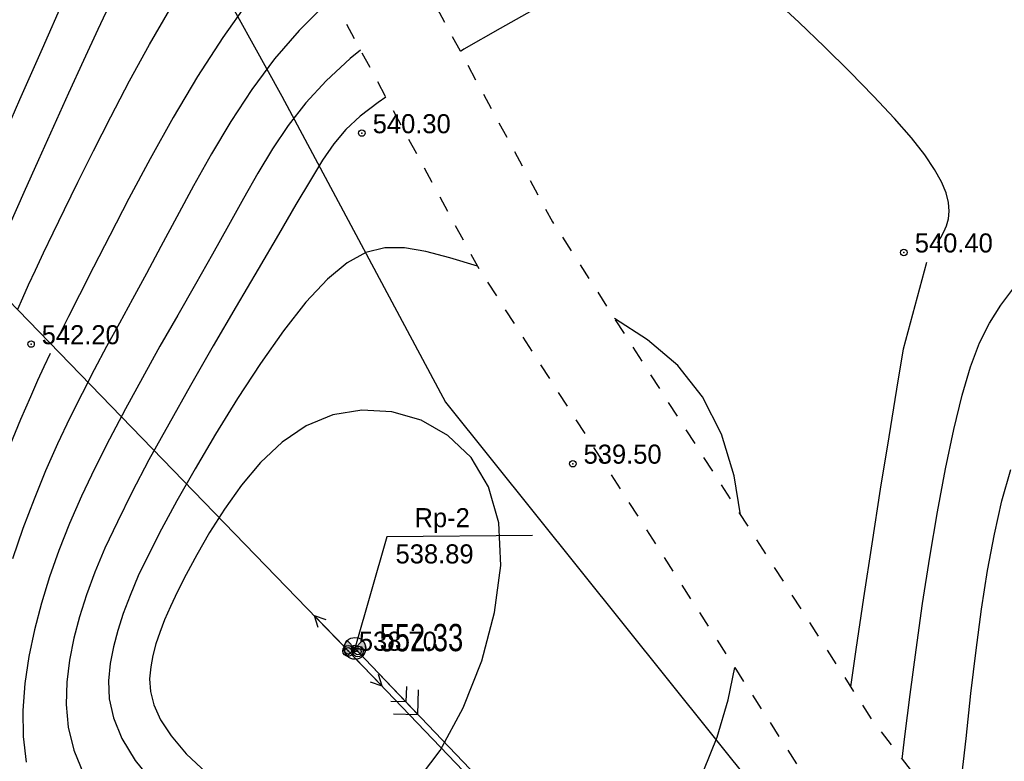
# Model space of a CAD drawing. Extents: x 0 to 363660, y 0 to 4201329.
# Tile 66 of 122: x 360130 to 360175, y 4200564 to 4200598. Entities that reach past the tile are written whole.
import ezdxf

# ---------------------------------------------------------------- set-up
doc = ezdxf.new("R2010")
doc.units = 0
doc.header["$LTSCALE"] = 0.5
doc.header["$MEASUREMENT"] = 0
doc.header["$PDMODE"] = 32
doc.header["$PDSIZE"] = 0.3
doc.linetypes.add('CONTI', pattern=[0])
doc.linetypes.add('Д_ТРОТ_ТРУБА', pattern=[3, 1.5, -1.5])
for name, color, linetype in [('(003) Пункты', 7, 'Continuous'), ('(004) Точки рельефа', 7, 'Continuous'), ('(014) Водопровод', 5, 'ИК_Водопровод -------в--------'), ('(022) Возд. Линии', 7, 'Continuous'), ('(025) Дорога', 7, 'Continuous'), ('GORIZDEFAULT', 32, 'CONTI'), ('PI_OT0', 172, 'CONTI'), ('PI_TT0', 5, 'CONTI'), ('PI_TTDEFAULT', 5, 'CONTI'), ('SIT_L0', 250, 'CONTI')]:
    doc.layers.add(name, color=color, linetype=linetype)
doc.layers.add('(032) Горизонтали утолщенные', color=32, linetype='Continuous', lineweight=30)
doc.layers.add('.', color=7, linetype='Continuous', lineweight=15)
doc.styles.add('D-431', font='d431.ttf')
doc.styles.add('S', font='txtwr', dxfattribs={"oblique": 15})
doc.styles.add('SHRFT', font='TXT', dxfattribs={"width": 0.875})
doc.styles.get("Standard").update_dxf_attribs({"font": 'times.ttf'})
doc.linetypes.add('ИК_Водопровод -------в--------', pattern='A,9,-0.6,["В",Standard,S=1.2,R=0,X=0,Y=-0.6],-1.2', length=10.8)

# ---------------------------------------------------------------- blocks, each defined once
blk = doc.blocks.new('S1')
at = {"layer": '(022) Возд. Линии'}
for p, q in [((-2, 0), (-1.5, 0.25)), ((-2, 0), (-1.5, -0.25)), ((0, 0), (-2, 0))]:
    blk.add_line(p, q, dxfattribs=at)
blk = doc.blocks.new('S2')
at = {"layer": '(022) Возд. Линии'}
for p, q in [((0, 0), (2, 0)), ((2, 0), (1.5, 0.25)), ((2, 0), (1.5, -0.25))]:
    blk.add_line(p, q, dxfattribs=at)
blk = doc.blocks.new('SS')
at = {"layer": '(022) Возд. Линии'}
blk.add_circle((0, 0), 0.25, dxfattribs=at)
blk = doc.blocks.new('I00110')
h = blk.add_hatch(color=7)
edge = h.paths.add_edge_path()
edge.add_line((0, 0), (-0.707, 0.707))
edge.add_arc((0, 0), 1, 135, 225)
edge.add_line((-0.707, -0.707), (0, 0))
edge = h.paths.add_edge_path()
edge.add_line((0, 0), (0.707, -0.707))
edge.add_arc((0, 0), 1, 315, 405)
edge.add_line((0.707, 0.707), (0, 0))
at = {"color": 7}
for points in [[(0, 0), (-0.707, 0.707, 0.414214), (-0.707, -0.707)], [(0, 0), (0.707, -0.707, 0.414214), (0.707, 0.707)]]:
    blk.add_lwpolyline(points, format="xyb", close=True, dxfattribs=at)
blk.add_lwpolyline([(0.015, 0), (0.015, 0)], dxfattribs=at)
blk.add_circle((0, 0), 1)
at = {"color": 4, "linetype": 'Continuous', "style": 'S', "oblique": 15}
blk.add_attdef('G', (1.384, 0.223), '', height=2, dxfattribs=at)
at = {"color": 4, "style": 'S', "oblique": 15}
blk.add_attdef('Z', (1.476, -2.301), '', height=2, dxfattribs=at)
blk = doc.blocks.new('gergrgrre')
at = {"layer": '(014) Водопровод', "flags": 128}
blk.add_lwpolyline([(360036.438, 4200773.015), (360047.098, 4200750.311), (360089.76, 4200681.101), (360107.619, 4200655.796), (360141.826, 4200594.039), (360149.345, 4200579.998), (360206.507, 4200508.61), (360230.262, 4200479.387), (360306.281, 4200388.525), (360409.154, 4200291.553), (360456.114, 4200244.191), (360490.793, 4200199.337)], dxfattribs=at)
at = {"layer": '(025) Дорога', "linetype": 'Д_ТРОТ_ТРУБА', "flags": 128}
for points in [[(360044.195, 4200796.012), (360041.816, 4200791.773), (360042.358, 4200788.304), (360046.087, 4200780.21), (360059.012, 4200755.887), (360082.266, 4200713.415), (360119.837, 4200651.911), (360154.248, 4200588.273), (360168.952, 4200565.337), (360182.618, 4200547.766), (360213.043, 4200512.044), (360268.283, 4200446.262), (360308.926, 4200401.534), (360387.369, 4200322.593), (360428.116, 4200283.497), (360457.116, 4200256.42), (360464.886, 4200245.444), (360476.507, 4200228.263), (360489.06, 4200214.493), (360499.065, 4200202.984)], [(360034.859, 4200791.392), (360036.733, 4200790.501), (360038.761, 4200786.553), (360042.501, 4200778.433), (360055.492, 4200753.988), (360078.803, 4200711.411), (360116.369, 4200649.915), (360150.8, 4200586.24), (360165.682, 4200563.025), (360179.515, 4200545.24), (360209.989, 4200509.461), (360265.27, 4200443.63), (360306.026, 4200398.778), (360384.565, 4200319.74), (360425.367, 4200280.592), (360454.087, 4200253.775), (360461.596, 4200243.167), (360473.356, 4200225.782), (360486.072, 4200211.833), (360495.233, 4200201.295)]]:
    blk.add_lwpolyline(points, dxfattribs=at)
at = {"layer": '(032) Горизонтали утолщенные', "color": 32}
for points in [[(360142.762, 4200601.105, 542), (360142.57, 4200600.93, 542), (360141.43, 4200599.74, 542), (360140.28, 4200598.36, 542), (360139.12, 4200596.74, 542), (360137.97, 4200594.95, 542), (360136.85, 4200593.07, 542), (360135.8, 4200591.17, 542), (360134.82, 4200589.34, 542), (360133.95, 4200587.65, 542), (360133.2, 4200586.19, 542), (360132.56, 4200584.93, 542), (360132.05, 4200583.94, 542), (360131.63, 4200583.11, 542)], [(360150.8, 4200586.24, 540), (360149.54, 4200586.63, 540), (360148.44, 4200586.92, 540), (360147.46, 4200587.08, 540), (360146.56, 4200587.08, 540), (360145.69, 4200586.87, 540), (360144.83, 4200586.4, 540), (360143.92, 4200585.65, 540), (360142.94, 4200584.59, 540), (360141.91, 4200583.27, 540), (360140.85, 4200581.77, 540), (360139.8, 4200580.17, 540), (360138.79, 4200578.53, 540), (360137.86, 4200576.94, 540), (360137.02, 4200575.47, 540), (360136.32, 4200574.17, 540), (360135.73, 4200573.03, 540), (360135.25, 4200572.03, 540), (360134.87, 4200571.13, 540), (360134.56, 4200570.31, 540), (360134.31, 4200569.53, 540), (360134.11, 4200568.78, 540), (360133.96, 4200568.01, 540), (360133.88, 4200567.22, 540), (360133.92, 4200566.4, 540), (360134.11, 4200565.52, 540), (360134.49, 4200564.58, 540), (360135.11, 4200563.56, 540), (360136.01, 4200562.45, 540)], [(360162.865, 4200574.831, 540), (360162.57, 4200576.62, 540), (360161.99, 4200578.54, 540), (360161.13, 4200580.24, 540), (360159.99, 4200581.68, 540), (360158.61, 4200582.87, 540), (360157.085, 4200583.848, 540)], [(360131.2, 4200582.23, 542), (360130.92, 4200581.63, 542), (360130.62, 4200580.99, 542), (360130.3, 4200580.25, 542), (360129.85, 4200579.21, 542), (360129.36, 4200578.01, 542), (360128.84, 4200576.67, 542), (360128.31, 4200575.2, 542), (360127.79, 4200573.65, 542), (360127.3, 4200572.02, 542), (360126.87, 4200570.34, 542), (360126.51, 4200568.64, 542), (360126.22, 4200566.96, 542), (360125.99, 4200565.33, 542), (360125.82, 4200563.79, 542), (360125.71, 4200562.38, 542), (360125.63, 4200561.13, 542), (360125.6, 4200560.09, 542), (360125.82, 4200558.25, 542)], [(360153.767, 4200554.295, 540), (360153.93, 4200554.44, 540), (360154.7, 4200555.13, 540), (360155.52, 4200555.89, 540), (360156.37, 4200556.69, 540), (360157.23, 4200557.55, 540), (360158.09, 4200558.47, 540), (360158.94, 4200559.47, 540), (360159.75, 4200560.56, 540), (360160.5, 4200561.77, 540), (360161.19, 4200563.12, 540), (360161.79, 4200564.64, 540), (360162.3, 4200566.35, 540), (360162.602, 4200567.83, 540)]]:
    blk.add_polyline3d(points, dxfattribs=at)
at = {"linetype": 'Continuous'}
for points, elevation in [([(359968.105, 4200751.148), (360144.875, 4200568.598), (360208.905, 4200501.768), (360248.135, 4200449.088), (360280.365, 4200400.868), (360329.345, 4200345.008), (360410.625, 4200285.188), (360473.125, 4200218.998), (360491.256, 4200199.541)], 1.643), ([(360153.335, 4200573.885), (360146.643, 4200573.822), (360145.185, 4200568.708)], -555.023)]:
    blk.add_lwpolyline(points, dxfattribs=dict(at, elevation=elevation))
at = {"layer": 'GORIZDEFAULT', "color": 32}
for points in [[(360172.759, 4200560.442, 541.5), (360172.98, 4200562.46, 541.5), (360173.21, 4200564.57, 541.5), (360173.43, 4200566.64, 541.5), (360173.67, 4200568.62, 541.5), (360173.92, 4200570.5, 541.5), (360174.2, 4200572.28, 541.5), (360174.51, 4200573.94, 541.5), (360174.86, 4200575.48, 541.5), (360175.26, 4200576.91, 541.5)], [(360170.277, 4200563.632, 541), (360170.41, 4200564.67, 541), (360170.65, 4200566.59, 541), (360170.92, 4200568.64, 541), (360171.22, 4200570.76, 541), (360171.55, 4200572.89, 541), (360171.9, 4200574.97, 541), (360172.27, 4200576.95, 541), (360172.65, 4200578.75, 541), (360173.03, 4200580.33, 541), (360173.42, 4200581.63, 541), (360173.83, 4200582.72, 541), (360174.29, 4200583.63, 541), (360174.8, 4200584.46, 541), (360175.4, 4200585.25, 541)], [(360128.81, 4200591.59, 543.5), (360129.82, 4200593.89, 543.5), (360130.85, 4200596.23, 543.5), (360131.85, 4200598.5, 543.5)], [(360129.38, 4200588.19, 543), (360130.02, 4200589.64, 543), (360130.69, 4200591.14, 543), (360131.38, 4200592.67, 543), (360132.07, 4200594.2, 543), (360132.75, 4200595.69, 543), (360133.41, 4200597.12, 543), (360134.04, 4200598.44, 543)], [(360129.73, 4200584.27, 542.5), (360129.96, 4200584.79, 542.5), (360130.22, 4200585.38, 542.5), (360130.53, 4200586.06, 542.5), (360130.9, 4200586.85, 542.5), (360131.34, 4200587.77, 542.5), (360131.86, 4200588.84, 542.5), (360132.48, 4200590.09, 542.5), (360133.19, 4200591.53, 542.5), (360133.99, 4200593.1, 542.5), (360134.85, 4200594.75, 542.5), (360135.76, 4200596.41, 542.5), (360136.69, 4200598.02, 542.5)], [(360171.9, 4200587.31, 540.5), (360172.05, 4200587.55, 540.5), (360172.2, 4200587.81, 540.5), (360172.32, 4200588.1, 540.5), (360172.4, 4200588.42, 540.5), (360172.43, 4200588.77, 540.5), (360172.41, 4200589.17, 540.5), (360172.3, 4200589.61, 540.5), (360172.09, 4200590.11, 540.5), (360171.77, 4200590.68, 540.5), (360171.32, 4200591.35, 540.5), (360170.71, 4200592.13, 540.5), (360169.93, 4200593.02, 540.5), (360168.97, 4200594.04, 540.5), (360167.88, 4200595.15, 540.5), (360166.72, 4200596.3, 540.5), (360165.54, 4200597.43, 540.5), (360164.4, 4200598.51, 540.5)], [(360153.56, 4200598.11, 540.5), (360151.85, 4200597.15, 540.5), (360150.18, 4200596.19, 540.5), (360150.019, 4200596.095, 540.5)], [(360143.83, 4200598.26, 541.5), (360142.62, 4200597.06, 541.5), (360141.49, 4200595.75, 541.5), (360140.45, 4200594.34, 541.5), (360139.49, 4200592.88, 541.5), (360138.6, 4200591.4, 541.5), (360137.78, 4200589.93, 541.5), (360137.01, 4200588.5, 541.5), (360136.29, 4200587.15, 541.5), (360135.62, 4200585.9, 541.5), (360134.98, 4200584.73, 541.5), (360134.38, 4200583.62, 541.5), (360133.79, 4200582.55, 541.5), (360133.22, 4200581.48, 541.5), (360132.67, 4200580.4, 541.5), (360132.11, 4200579.28, 541.5), (360131.55, 4200578.09, 541.5), (360131, 4200576.85, 541.5), (360130.47, 4200575.55, 541.5), (360129.96, 4200574.2, 541.5), (360129.48, 4200572.82, 541.5)], [(360145.44, 4200596.152, 541), (360144.96, 4200595.77, 541), (360143.87, 4200594.75, 541), (360142.94, 4200593.73, 541), (360142.13, 4200592.7, 541), (360141.41, 4200591.63, 541), (360140.73, 4200590.51, 541), (360140.07, 4200589.35, 541), (360139.39, 4200588.11, 541), (360138.65, 4200586.79, 541), (360137.87, 4200585.42, 541), (360137.06, 4200584, 541), (360136.24, 4200582.57, 541), (360135.44, 4200581.12, 541), (360134.66, 4200579.7, 541), (360133.93, 4200578.31, 541), (360133.25, 4200576.98, 541), (360132.64, 4200575.69, 541), (360132.1, 4200574.43, 541), (360131.61, 4200573.2, 541), (360131.18, 4200571.99, 541), (360130.81, 4200570.78, 541), (360130.49, 4200569.56, 541), (360130.23, 4200568.33, 541), (360130.05, 4200567.09, 541), (360129.95, 4200565.86, 541), (360129.97, 4200564.66, 541), (360130.1, 4200563.48, 541)], [(360146.609, 4200593.991, 540.5), (360146.25, 4200593.75, 540.5), (360145.43, 4200593.12, 540.5), (360144.77, 4200592.51, 540.5), (360144.22, 4200591.85, 540.5), (360143.69, 4200591.1, 540.5), (360143.14, 4200590.19, 540.5), (360142.48, 4200589.07, 540.5), (360141.68, 4200587.69, 540.5), (360140.75, 4200586.11, 540.5), (360139.74, 4200584.39, 540.5), (360138.69, 4200582.58, 540.5), (360137.65, 4200580.76, 540.5), (360136.65, 4200579, 540.5), (360135.74, 4200577.35, 540.5), (360134.95, 4200575.86, 540.5), (360134.29, 4200574.52, 540.5), (360133.72, 4200573.31, 540.5), (360133.26, 4200572.2, 540.5), (360132.87, 4200571.16, 540.5), (360132.56, 4200570.16, 540.5), (360132.3, 4200569.17, 540.5), (360132.1, 4200568.17, 540.5), (360131.97, 4200567.16, 540.5), (360131.94, 4200566.13, 540.5), (360132.04, 4200565.09, 540.5), (360132.3, 4200564.03, 540.5), (360132.74, 4200562.95, 540.5)], [(360167.92, 4200566.947, 540.5), (360168.17, 4200568.66, 540.5), (360168.52, 4200571.02, 540.5), (360168.9, 4200573.5, 540.5), (360169.29, 4200576.01, 540.5), (360169.68, 4200578.41, 540.5), (360170.03, 4200580.6, 540.5), (360170.35, 4200582.45, 540.5), (360171.42, 4200586.43, 540.5)], [(360147.85, 4200562.39, 539.5), (360149.09, 4200564.02, 539.5), (360150.15, 4200565.98, 539.5), (360151, 4200568.13, 539.5), (360151.59, 4200570.35, 539.5), (360151.87, 4200572.51, 539.5), (360151.78, 4200574.47, 539.5), (360151.31, 4200576.12, 539.5), (360150.51, 4200577.46, 539.5), (360149.45, 4200578.47, 539.5), (360148.22, 4200579.17, 539.5), (360146.87, 4200579.56, 539.5), (360145.5, 4200579.64, 539.5), (360144.17, 4200579.42, 539.5), (360142.95, 4200578.91, 539.5), (360141.85, 4200578.16, 539.5), (360140.86, 4200577.23, 539.5), (360139.98, 4200576.19, 539.5), (360139.2, 4200575.1, 539.5), (360138.52, 4200574.02, 539.5), (360137.94, 4200573, 539.5), (360137.45, 4200572.1, 539.5), (360137.05, 4200571.32, 539.5), (360136.72, 4200570.63, 539.5), (360136.45, 4200570.01, 539.5), (360136.23, 4200569.44, 539.5), (360136.06, 4200568.91, 539.5), (360135.92, 4200568.38, 539.5), (360135.82, 4200567.86, 539.5), (360135.77, 4200567.31, 539.5), (360135.81, 4200566.73, 539.5), (360135.96, 4200566.11, 539.5), (360136.27, 4200565.43, 539.5), (360136.75, 4200564.69, 539.5), (360137.45, 4200563.87, 539.5), (360138.37, 4200562.99, 539.5)]]:
    blk.add_polyline3d(points, dxfattribs=at)
at = {"layer": 'PI_TTDEFAULT', "color": 5}
for p in [(360145.5, 4200592.35, 540.3), (360170.36, 4200586.87, 540.4), (360130.33, 4200582.67, 542.2), (360155.18, 4200577.18, 539.5), (360145.185, 4200568.708, -8.134), (360144.875, 4200568.598, -8.326)]:
    blk.add_point(p, dxfattribs=at)
at = {"layer": '(003) Пункты', "xscale": 0.5, "yscale": 0.5, "zscale": 0.5}
blk.add_blockref('I00110', (360145.185, 4200568.708, -8.134), dxfattribs=at)
at = {"layer": '(022) Возд. Линии', "rotation": 313.7742333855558}
for name, p in [('S1', (360144.701, 4200568.773, -8.326)), ('SS', (360144.876, 4200568.591, -8.326)), ('S2', (360145.046, 4200568.413, -8.326))]:
    blk.add_blockref(name, p, dxfattribs=at)
at = {"layer": '(004) Точки рельефа', "style": 'D-431'}
for s, p in [('540.30', (360146, 4200592.34)), ('540.40', (360170.86, 4200586.87)), ('542.20', (360130.82, 4200582.66)), ('539.50', (360155.67, 4200577.18)), ('Rp-2', (360147.916, 4200574.266, -555.023)), ('538.89', (360147.048, 4200572.604, -555.023)), ('538.70', (360145.365, 4200568.598, -555.023))]:
    blk.add_text(s, height=0.875, dxfattribs=at).set_placement(p)
blk = doc.blocks.new('ееееее')
at = {"layer": 'PI_TT0', "color": 0}
blk.add_circle((-352.04, 714.7), 0.25, dxfattribs=at)
blk.add_point((-352.04, 714.7), dxfattribs=at)
at = {"layer": 'SIT_L0', "color": 250}
for p, q in [((-352.04, 714.7), (-288.38, 647.62)), ((-351.7, 714.34), (-349.29, 711.8)), ((-349.82, 713.09), (-349.84, 712.38)), ((-349.29, 711.8), (-349.26, 712.93)), ((-349.84, 712.38), (-350.54, 712.4)), ((-350.42, 711.83), (-349.29, 711.8))]:
    blk.add_line(p, q, dxfattribs=at)
at = {"layer": 'PI_OT0', "color": 0, "style": 'SHRFT', "width": 0.75}
blk.add_text('552.33', height=1.25, dxfattribs=at).set_placement((-351.04, 714.7))

msp = doc.modelspace()

# ---------------------------------------------------------------- hatches: boundary and pattern name
at = {"layer": '.', "ltscale": 0.149071}
h = msp.add_hatch(color=256, dxfattribs=at)
h.dxf.hatch_style = 1
h.set_gradient(color1=(255, 255, 255), tint=1)
h.paths.add_polyline_path([(359890.241, 4200193.891), (361190.241, 4200193.891), (361190.241, 4201328.891), (359890.241, 4201328.891)])
h.paths.add_polyline_path([(359905.241, 4201313.891), (361175.241, 4201313.891), (361175.241, 4200208.891), (359905.241, 4200208.891)], flags=16)

# ---------------------------------------------------------------- block references
at = {"linetype": 'Continuous'}
msp.add_blockref('gergrgrre', (0, 0), dxfattribs=at)
at = {"color": 0, "rotation": 0.1683458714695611}
msp.add_blockref('ееееее', (360499.456, 4199854.903), dxfattribs=at)

doc.saveas('drawing.dxf')
